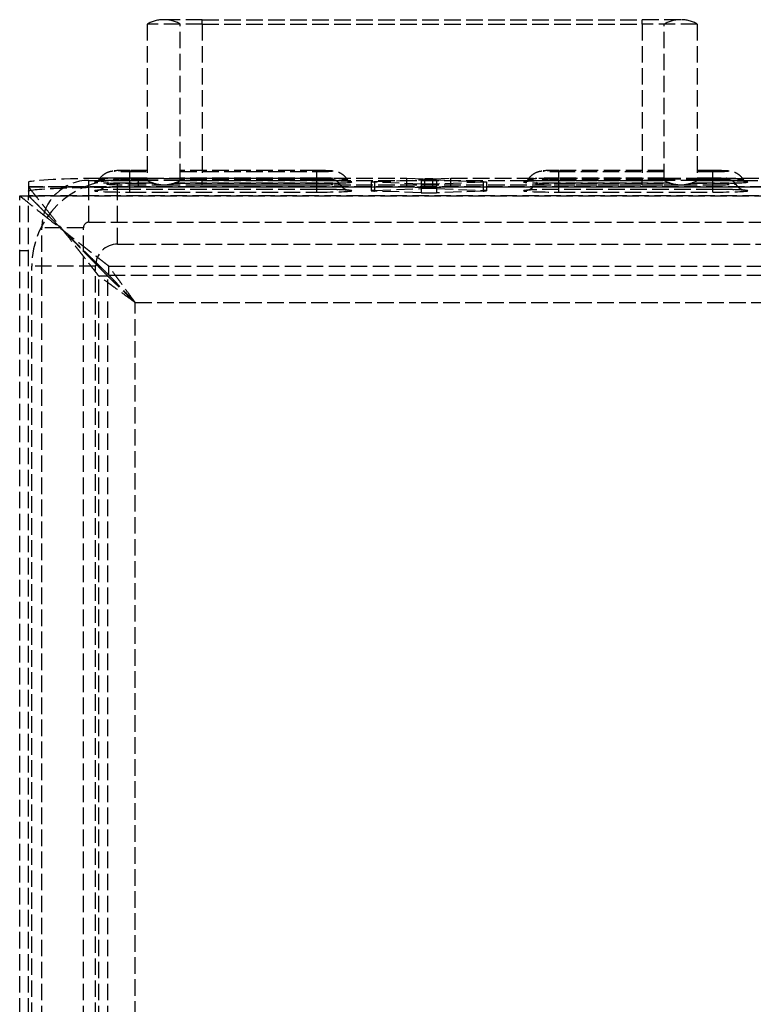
# Model space of a CAD drawing. Header units: millimetres. Extents: x -108 to 0, y 0 to 486.
# Tile 8 of 12: x -108 to -42, y 387 to 477. Entities that reach past the tile are written whole.
import ezdxf

# ---------------------------------------------------------------- set-up
doc = ezdxf.new("R2010")
doc.units = ezdxf.units.MM
doc.header["$LTSCALE"] = 10
doc.linetypes.add('ALLCAD_Strich', pattern=[0.2, 0.15, -0.05])
doc.layers.add('BESCH_KONT_sich_schn_grun_2d', color=10, linetype='Continuous')

msp = doc.modelspace()

# ---------------------------------------------------------------- linework, layer by layer
at = {"layer": 'BESCH_KONT_sich_schn_grun_2d', "linetype": 'ALLCAD_Strich'}
for p, q in [((-91.599, 476.9), (-95.099, 476.9)), ((-91.599, 476.9), (-51.599, 476.9)), ((-91.599, 476.498), (-91.599, 476.9)), ((-48.099, 476.9), (-51.599, 476.9)), ((-51.599, 476.498), (-51.599, 476.9)), ((-91.599, 476.498), (-96.599, 476.498)), ((-96.599, 476.498), (-96.599, 462.302)), ((-93.599, 462.302), (-93.599, 476.498)), ((-91.599, 476.498), (-91.599, 462.302)), ((-91.599, 476.498), (-51.599, 476.498)), ((-46.599, 476.498), (-51.599, 476.498)), ((-51.599, 476.498), (-51.599, 462.302)), ((-49.599, 462.302), (-49.599, 476.498)), ((-46.599, 476.498), (-46.599, 462.302)), ((-96.599, 463.209), (-98.199, 463.209)), ((-98.199, 463.209), (-98.199, 463.208)), ((-98.199, 463.208), (-98.199, 463.101)), ((-96.599, 463.208), (-98.199, 463.208)), ((-98.199, 463.101), (-96.599, 463.101)), ((-98.199, 462.3), (-98.199, 463.101)), ((-81.199, 463.209), (-93.599, 463.209)), ((-81.199, 463.208), (-93.599, 463.208)), ((-93.599, 463.101), (-81.199, 463.101)), ((-81.199, 463.209), (-81.199, 463.208)), ((-81.199, 463.208), (-81.199, 463.101)), ((-81.199, 462.287), (-81.199, 463.101)), ((-49.599, 463.209), (-59.199, 463.209)), ((-59.199, 463.209), (-59.199, 463.208)), ((-59.199, 463.208), (-59.199, 463.101)), ((-49.599, 463.208), (-59.199, 463.208)), ((-59.199, 462.287), (-59.199, 463.101)), ((-59.199, 463.101), (-49.599, 463.101)), ((-45.199, 463.209), (-46.599, 463.209)), ((-45.199, 463.208), (-46.599, 463.208)), ((-46.599, 463.101), (-45.199, 463.101)), ((-45.199, 463.209), (-45.199, 463.208)), ((-45.199, 463.208), (-45.199, 463.101)), ((-45.199, 462.3), (-45.199, 463.101)), ((-107.399, 462.124), (-107.399, 461.702)), ((-107.399, 461.702), (-107.399, 460.903)), ((-107.399, 461.702), (-107.399, 460.902)), ((-107.399, 461.702), (-104.087, 461.702)), ((-107.398, 461.697), (-107.398, 460.898)), ((-104.095, 461.697), (-107.398, 461.697)), ((-8.304, 461.697), (-104.095, 461.697)), ((-104.087, 461.702), (-8.312, 461.702)), ((-101.899, 462.3), (-99.299, 462.3)), ((-101.899, 461.854), (-101.899, 462.3)), ((-101.899, 458.5), (-101.899, 461.854)), ((-99.299, 462.3), (-96.596, 462.3)), ((-99.299, 456.5), (-99.299, 462.3)), ((-96.599, 462.499), (-98.199, 462.499)), ((-96.599, 462.409), (-98.199, 462.409)), ((-96.599, 462.409), (-98.199, 462.409)), ((-98.199, 462.301), (-96.598, 462.301)), ((-98.199, 462.287), (-98.199, 462.3)), ((-98.199, 462.287), (-96.573, 462.287)), ((-98.199, 462.033), (-98.199, 462.287)), ((-96.556, 462.278), (-98.199, 462.278)), ((-96.556, 462.277), (-98.199, 462.277)), ((-96.049, 462.054), (-98.199, 462.054)), ((-98.199, 461.894), (-98.199, 462.033)), ((-98.199, 462.033), (-95.982, 462.033)), ((-98.199, 461.894), (-95.098, 461.896)), ((-98.199, 461.894), (-95.098, 461.896)), ((-98.199, 461.233), (-98.199, 461.894)), ((-97.399, 461.709), (-97.399, 462.508)), ((-97.399, 462.508), (-96.599, 462.508)), ((-97.399, 461.709), (-72.999, 461.709)), ((-96.599, 462.508), (-93.599, 462.508)), ((-93.599, 462.433), (-96.599, 462.433)), ((-96.599, 462.302), (-96.598, 462.301)), ((-96.599, 462.302), (-96.598, 462.301)), ((-91.599, 462.302), (-96.599, 462.302)), ((-95.099, 461.9), (-91.599, 461.9)), ((-95.098, 461.896), (-81.199, 461.894)), ((-95.098, 461.896), (-81.199, 461.894)), ((-94.217, 462.033), (-81.199, 462.033)), ((-81.199, 462.054), (-94.15, 462.054)), ((-81.199, 462.277), (-93.643, 462.277)), ((-81.199, 462.278), (-93.642, 462.278)), ((-93.626, 462.287), (-81.199, 462.287)), ((-93.603, 462.3), (-49.596, 462.3)), ((-93.601, 462.301), (-93.599, 462.302)), ((-93.601, 462.301), (-93.599, 462.302)), ((-93.601, 462.301), (-81.199, 462.301)), ((-93.599, 462.508), (-72.999, 462.508)), ((-81.199, 462.499), (-93.599, 462.499)), ((-81.199, 462.409), (-93.599, 462.409)), ((-81.199, 462.409), (-93.599, 462.409)), ((-91.599, 461.9), (-91.599, 462.302)), ((-91.599, 462.302), (-51.599, 462.302)), ((-91.599, 461.9), (-51.599, 461.9)), ((-81.199, 462.033), (-81.199, 462.287)), ((-81.199, 461.894), (-81.199, 462.033)), ((-81.199, 461.233), (-81.199, 461.894)), ((-76.242, 462.155), (-76.242, 461.356)), ((-75.949, 462.182), (-71.707, 462.345)), ((-75.949, 462.182), (-75.949, 462.128)), ((-75.949, 462.128), (-75.949, 461.329)), ((-71.707, 461.965), (-75.949, 462.128)), ((-72.999, 461.709), (-72.999, 462.508)), ((-72.999, 462.508), (-71.353, 462.445)), ((-72.999, 461.709), (-71.353, 461.646)), ((-71.707, 462.345), (-71.707, 461.965)), ((-71.707, 461.965), (-71.707, 461.166)), ((-71.353, 461.646), (-71.353, 462.445)), ((-70.646, 462.445), (-68.999, 462.508)), ((-70.646, 461.646), (-70.646, 462.445)), ((-70.646, 461.646), (-68.999, 461.709)), ((-70.292, 462.345), (-70.292, 461.965)), ((-70.292, 462.345), (-66.05, 462.182)), ((-66.05, 462.128), (-70.292, 461.965)), ((-70.292, 461.965), (-70.292, 461.166)), ((-68.999, 461.709), (-68.999, 462.508)), ((-68.999, 462.508), (-49.599, 462.508)), ((-68.999, 461.709), (-39.799, 461.709)), ((-66.05, 462.182), (-66.05, 462.128)), ((-66.05, 462.128), (-66.05, 461.329)), ((-65.757, 462.155), (-65.757, 461.356)), ((-49.599, 462.499), (-59.199, 462.499)), ((-49.599, 462.409), (-59.199, 462.409)), ((-49.599, 462.409), (-59.199, 462.409)), ((-59.199, 462.301), (-49.598, 462.301)), ((-59.199, 462.033), (-59.199, 462.287)), ((-59.199, 462.287), (-49.573, 462.287)), ((-49.556, 462.278), (-59.199, 462.278)), ((-49.556, 462.277), (-59.199, 462.277)), ((-49.049, 462.054), (-59.199, 462.054)), ((-59.199, 461.894), (-59.199, 462.033)), ((-59.199, 462.033), (-48.982, 462.033)), ((-59.199, 461.894), (-48.098, 461.896)), ((-59.199, 461.894), (-48.098, 461.896)), ((-59.199, 461.233), (-59.199, 461.894)), ((-51.599, 461.9), (-51.599, 462.302)), ((-46.599, 462.302), (-51.599, 462.302)), ((-51.599, 461.9), (-48.099, 461.9)), ((-49.599, 462.508), (-46.599, 462.508)), ((-49.599, 462.433), (-46.599, 462.433)), ((-49.598, 462.301), (-49.599, 462.302)), ((-49.598, 462.301), (-49.599, 462.302)), ((-48.098, 461.896), (-45.199, 461.894)), ((-48.098, 461.896), (-45.199, 461.894)), ((-47.217, 462.033), (-45.199, 462.033)), ((-45.199, 462.054), (-47.15, 462.054)), ((-45.199, 462.277), (-46.643, 462.277)), ((-45.199, 462.278), (-46.642, 462.278)), ((-46.626, 462.287), (-45.199, 462.287)), ((-46.603, 462.3), (-12.899, 462.3)), ((-46.599, 462.302), (-46.601, 462.301)), ((-46.599, 462.302), (-46.601, 462.301)), ((-46.601, 462.301), (-45.199, 462.301)), ((-46.599, 462.508), (-42.513, 462.508)), ((-45.199, 462.499), (-46.599, 462.499)), ((-45.199, 462.409), (-46.599, 462.409)), ((-45.199, 462.409), (-46.599, 462.409)), ((-45.199, 462.287), (-45.199, 462.3)), ((-45.199, 462.033), (-45.199, 462.287)), ((-45.199, 461.894), (-45.199, 462.033)), ((-45.199, 461.233), (-45.199, 461.894)), ((-42.513, 462.508), (-39.799, 462.508)), ((-108.199, 460.9), (-108.199, 460.9)), ((-108.199, 4.5), (-108.199, 460.9)), ((-108.199, 460.9), (-107.399, 460.9)), ((-107.399, 460.903), (-4.999, 460.903)), ((-107.399, 4.5), (-107.399, 460.9)), ((-5.001, 460.898), (-107.398, 460.898)), ((-81.199, 461.478), (-98.199, 461.478)), ((-81.199, 461.477), (-98.199, 461.477)), ((-98.199, 461.233), (-81.199, 461.233)), ((-75.949, 461.383), (-71.707, 461.546)), ((-71.707, 461.166), (-75.949, 461.329)), ((-70.292, 461.546), (-66.05, 461.383)), ((-66.05, 461.329), (-70.292, 461.166)), ((-45.199, 461.478), (-59.199, 461.478)), ((-45.199, 461.477), (-59.199, 461.477)), ((-59.199, 461.233), (-45.199, 461.233)), ((-101.899, 458.5), (-10.499, 458.5)), ((-106.199, 17.8), (-106.199, 458)), ((-102.399, 458), (-106.199, 458)), ((-104.2, 457.7), (-104.2, 457.7)), ((-104.199, 457.7), (-104.199, 457.7)), ((-102.399, 17.8), (-102.399, 458)), ((-99.299, 456.5), (-12.899, 456.5)), ((-107.399, 455.9), (-108.199, 455.9)), ((-107.099, 20.1), (-107.099, 454.5)), ((-101.299, 454.5), (-107.099, 454.5)), ((-101.299, 20.1), (-101.299, 454.5)), ((-100.099, 453.7), (-100.099, 454.5)), ((-100.099, 454.5), (-100.099, 454.5)), ((-100.099, 454.5), (-40.474, 454.5)), ((-100.099, 453.7), (-100.099, 453.7)), ((-100.099, 453.7), (-40.474, 453.7)), ((-100.999, 11.8), (-100.999, 453.6)), ((-100.199, 453.6), (-100.999, 453.6)), ((-100.199, 11.8), (-100.199, 453.6)), ((-97.699, 14.2), (-97.699, 451.2)), ((-97.699, 451.2), (-14.699, 451.2))]:
    msp.add_line(p, q, dxfattribs=at)
for centre, radius, start, end in [((-95.099, 473.9), 3, 90, 120), ((-95.099, 473.9), 3, 60, 90), ((-48.099, 473.9), 3, 90, 120), ((-48.099, 473.9), 3, 60, 90), ((-99.299, 454.5), 7.8, 90, 180), ((-101.899, 458), 4.3, 90, 178.11109), ((-95.099, 464.9), 3, 240, 270), ((-95.099, 464.9), 3, 270, 300), ((-48.099, 464.9), 3, 240, 270), ((-48.099, 464.9), 3, 270, 300), ((-101.899, 458), 4.3, 178.11109, 180), ((-101.899, 458), 0.5, 90, 180), ((-99.299, 454.5), 2, 90, 180)]:
    msp.add_arc(centre, radius, start, end, dxfattribs=at)
for centre, major_axis, start_param, end_param in [((-98.199, 463.154), (-1.4, 0), -1.570796, 1.570796), ((-81.199, 463.154), (1.4, 0), -1.570796, 1.570796), ((-59.199, 463.154), (-1.4, 0), -1.570796, 1.570796), ((-45.199, 463.154), (1.4, 0), -1.570796, 1.570796), ((-97.399, 462.124), (-10, 0), -1.212838, 0), ((-98.199, 462.155), (-3.189, 0), -1.570796, 1.570796), ((-98.199, 462.393), (-2.763, 0), -0.023625, 1.070369), ((-98.199, 462.393), (-2.763, 0), -1.570796, -0.023625), ((-97.399, 462.124), (-10, 0), -1.570796, -1.212838), ((-98.199, 461.974), (-2.081, 0), -1.570796, 1.570796), ((-98.199, 462.355), (-1.4, 0), -1.570796, 1.570796), ((-98.199, 462.393), (2.763, 0), -2.071224, -1.570796), ((-81.199, 462.393), (2.763, 0), -1.570796, 1.570796), ((-81.199, 462.355), (1.4, 0), -1.570796, 1.570796), ((-81.199, 462.155), (3.189, 0), -1.570796, 1.570796), ((-81.199, 461.974), (2.081, 0), -1.570796, 1.570796), ((-59.199, 462.155), (-3.189, 0), -1.570796, 1.570796), ((-59.199, 462.393), (-2.763, 0), -1.570796, 1.570796), ((-59.199, 461.974), (-2.081, 0), -1.570796, 1.570796), ((-59.199, 462.355), (-1.4, 0), -1.570796, 1.570796), ((-45.199, 462.393), (2.763, 0), 0.023625, 1.570796), ((-45.199, 462.355), (1.4, 0), -1.570796, 1.570796), ((-45.199, 462.393), (2.763, 0), -1.570796, -1.070369), ((-45.199, 462.155), (3.189, 0), -1.570796, 1.570796), ((-45.199, 461.974), (2.081, 0), -1.570796, 1.570796), ((-45.199, 462.393), (2.763, 0), -1.070369, 0.023625), ((-98.199, 461.356), (-3.189, 0), -1.570796, 1.570796), ((-81.199, 461.356), (3.189, 0), -1.570796, 1.570796), ((-75.242, 461.356), (-1, 0), -0.785398, 0.785398), ((-70.999, 461.519), (-1, 0), -2.356194, -0.785398), ((-70.999, 461.193), (1, 0), -2.356194, -0.785398), ((-66.757, 461.356), (1, 0), -0.785398, 0.785398), ((-59.199, 461.356), (-3.189, 0), -1.570796, 1.570796), ((-45.199, 461.356), (3.189, 0), -1.570796, 1.570796)]:
    msp.add_ellipse(centre, major_axis=major_axis, ratio=0.038388, start_param=start_param, end_param=end_param, dxfattribs=at)
at = {"layer": 'BESCH_KONT_sich_schn_grun_2d', "linetype": 'ALLCAD_Strich', "extrusion": (0, 0, -1)}
for centre, major_axis, start_param, end_param in [((-97.399, 461.325), (-10, 0), 0, 1.570796), ((-75.242, 462.155), (-1, 0), -0.785398, 0.785398), ((-70.999, 462.318), (1, 0), -2.356194, -0.785398), ((-70.999, 461.992), (-1, 0), -2.356194, -0.785398), ((-70.999, 462.459), (-0.5, 0), -2.356194, -0.785398), ((-66.757, 462.155), (1, 0), -0.785398, 0.785398), ((-70.999, 461.659), (-0.5, 0), -2.356194, -0.785398)]:
    msp.add_ellipse(centre, major_axis=major_axis, ratio=0.038388, start_param=start_param, end_param=end_param, dxfattribs=at)
at = {"layer": 'BESCH_KONT_sich_schn_grun_2d', "linetype": 'ALLCAD_Strich'}
for points, knots in [([(-100.962, 462.396), (-100.872, 462.541), (-100.779, 462.643), (-100.575, 462.837), (-100.476, 462.899), (-100.26, 463.024), (-100.176, 463.052), (-100.016, 463.107), (-99.961, 463.119), (-99.859, 463.141), (-99.821, 463.147), (-99.722, 463.162), (-99.675, 463.166), (-99.53, 463.179), (-99.435, 463.184), (-99.217, 463.194), (-99.095, 463.198), (-98.831, 463.204), (-98.688, 463.206), (-98.429, 463.209), (-98.314, 463.209), (-98.199, 463.209)], [3.165218, 3.165218, 3.165218, 3.165218, 3.182138, 3.182138, 3.207885, 3.207885, 3.252932, 3.252932, 3.317865, 3.317865, 3.396763, 3.396763, 3.548322, 3.548322, 3.857757, 3.857757, 4.167191, 4.167191, 4.476625, 4.476625, 4.712389, 4.712389, 4.712389, 4.712389]), ([(-81.199, 463.209), (-81.049, 463.209), (-80.898, 463.208), (-80.609, 463.205), (-80.471, 463.202), (-80.216, 463.195), (-80.101, 463.191), (-79.893, 463.18), (-79.805, 463.175), (-79.647, 463.158), (-79.595, 463.153), (-79.433, 463.118), (-79.367, 463.107), (-79.172, 463.031), (-79.105, 463.003), (-78.946, 462.912), (-78.867, 462.863), (-78.672, 462.699), (-78.553, 462.584), (-78.437, 462.396)], [4.712389, 4.712389, 4.712389, 4.712389, 5.021823, 5.021823, 5.331258, 5.331258, 5.640692, 5.640692, 5.950126, 5.950126, 6.104843, 6.104843, 6.184646, 6.184646, 6.215835, 6.215835, 6.237698, 6.237698, 6.25956, 6.25956, 6.25956, 6.25956]), ([(-61.962, 462.396), (-61.872, 462.541), (-61.779, 462.643), (-61.575, 462.837), (-61.476, 462.899), (-61.26, 463.024), (-61.176, 463.052), (-61.016, 463.107), (-60.961, 463.119), (-60.859, 463.141), (-60.821, 463.147), (-60.722, 463.162), (-60.675, 463.166), (-60.53, 463.179), (-60.435, 463.184), (-60.217, 463.194), (-60.095, 463.198), (-59.831, 463.204), (-59.688, 463.206), (-59.429, 463.209), (-59.314, 463.209), (-59.199, 463.209)], [3.165218, 3.165218, 3.165218, 3.165218, 3.182138, 3.182138, 3.207885, 3.207885, 3.252932, 3.252932, 3.317865, 3.317865, 3.396763, 3.396763, 3.548322, 3.548322, 3.857757, 3.857757, 4.167191, 4.167191, 4.476625, 4.476625, 4.712389, 4.712389, 4.712389, 4.712389]), ([(-45.199, 463.209), (-45.049, 463.209), (-44.898, 463.208), (-44.609, 463.205), (-44.471, 463.202), (-44.216, 463.195), (-44.101, 463.191), (-43.893, 463.18), (-43.805, 463.175), (-43.647, 463.158), (-43.595, 463.153), (-43.433, 463.118), (-43.367, 463.107), (-43.172, 463.031), (-43.105, 463.003), (-42.946, 462.912), (-42.867, 462.863), (-42.672, 462.699), (-42.553, 462.584), (-42.437, 462.396)], [4.712389, 4.712389, 4.712389, 4.712389, 5.021823, 5.021823, 5.331258, 5.331258, 5.640692, 5.640692, 5.950126, 5.950126, 6.104843, 6.104843, 6.184646, 6.184646, 6.215835, 6.215835, 6.237698, 6.237698, 6.25956, 6.25956, 6.25956, 6.25956]), ([(-107.398, 461.697), (-107.389, 461.684), (-107.346, 461.631), (-107.192, 461.441), (-107.074, 461.295), (-106.825, 460.983), (-106.705, 460.832), (-106.429, 460.486), (-106.27, 460.288), (-106.015, 459.969), (-105.924, 459.855), (-105.832, 459.74)], [0.000001, 0.000001, 0.000001, 0.000001, 0.098986, 0.098986, 0.2103874, 0.2103874, 0.2934353, 0.2934353, 0.3857806, 0.3857806, 0.4345349, 0.4345349, 0.4345349, 0.4345349]), ([(-98.199, 462.277), (-98.526, 462.277), (-98.853, 462.275), (-99.475, 462.268), (-99.771, 462.262), (-100.301, 462.247), (-100.535, 462.239), (-100.916, 462.219), (-101.065, 462.208), (-101.191, 462.194), (-101.217, 462.19), (-101.235, 462.187), (-101.237, 462.186), (-101.221, 462.191), (-101.213, 462.193), (-101.193, 462.2), (-101.184, 462.203), (-101.156, 462.216), (-101.133, 462.227), (-101.083, 462.261), (-101.062, 462.277), (-101.038, 462.3)], [1.570796, 1.570796, 1.570796, 1.570796, 1.880231, 1.880231, 2.189665, 2.189665, 2.499099, 2.499099, 2.805001, 2.805001, 2.926902, 2.926902, 3.001048, 3.001048, 3.035426, 3.035426, 3.055789, 3.055789, 3.085666, 3.085666, 3.101871, 3.101871, 3.101871, 3.101871]), ([(-98.199, 461.477), (-98.523, 461.477), (-98.847, 461.475), (-99.462, 461.468), (-99.754, 461.462), (-100.273, 461.448), (-100.501, 461.439), (-100.852, 461.421), (-100.984, 461.412), (-101.076, 461.402), (-101.091, 461.4), (-101.097, 461.399), (-101.095, 461.399), (-101.079, 461.402), (-101.07, 461.404), (-101.036, 461.412), (-101.008, 461.418), (-100.927, 461.445), (-100.886, 461.459), (-100.768, 461.515), (-100.693, 461.552), (-100.5, 461.702), (-100.39, 461.799), (-100.28, 461.976)], [1.570796, 1.570796, 1.570796, 1.570796, 1.880231, 1.880231, 2.189665, 2.189665, 2.497511, 2.497511, 2.782819, 2.782819, 2.877249, 2.877249, 2.936926, 2.936926, 2.973969, 2.973969, 3.025743, 3.025743, 3.059983, 3.059983, 3.09238, 3.09238, 3.117968, 3.117968, 3.117968, 3.117968]), ([(-101.038, 462.3), (-101.029, 462.309), (-101.02, 462.318), (-100.995, 462.347), (-100.978, 462.369), (-100.962, 462.396)], [3.10187089, 3.10187089, 3.10187089, 3.10187089, 3.10796287, 3.10796287, 3.11796766, 3.11796766, 3.11796766, 3.11796766]), ([(-98.199, 462.409), (-98.347, 462.409), (-98.495, 462.408), (-98.777, 462.405), (-98.911, 462.402), (-99.156, 462.396), (-99.266, 462.392), (-99.457, 462.382), (-99.534, 462.377), (-99.649, 462.364), (-99.684, 462.36), (-99.761, 462.344), (-99.781, 462.339), (-99.839, 462.323), (-99.879, 462.312), (-100.003, 462.251), (-100.078, 462.217), (-100.216, 462.068), (-100.249, 462.028), (-100.28, 461.976)], [1.570796, 1.570796, 1.570796, 1.570796, 1.880231, 1.880231, 2.189665, 2.189665, 2.499099, 2.499099, 2.808533, 2.808533, 2.963251, 2.963251, 3.008272, 3.008272, 3.064018, 3.064018, 3.106005, 3.106005, 3.117968, 3.117968, 3.117968, 3.117968]), ([(-79.119, 461.976), (-79.163, 462.049), (-79.21, 462.1), (-79.311, 462.196), (-79.36, 462.227), (-79.459, 462.285), (-79.499, 462.3), (-79.57, 462.326), (-79.597, 462.334), (-79.651, 462.347), (-79.674, 462.352), (-79.742, 462.364), (-79.777, 462.367), (-79.89, 462.379), (-79.973, 462.384), (-80.17, 462.393), (-80.283, 462.397), (-80.533, 462.403), (-80.67, 462.406), (-80.938, 462.409), (-81.069, 462.409), (-81.199, 462.409)], [0.023625, 0.023625, 0.023625, 0.023625, 0.04052, 0.04052, 0.065688, 0.065688, 0.104096, 0.104096, 0.150774, 0.150774, 0.216249, 0.216249, 0.36872, 0.36872, 0.678155, 0.678155, 0.987589, 0.987589, 1.297023, 1.297023, 1.570796, 1.570796, 1.570796, 1.570796]), ([(-78.437, 462.396), (-78.41, 462.352), (-78.383, 462.321), (-78.329, 462.27), (-78.304, 462.252), (-78.261, 462.225), (-78.244, 462.217), (-78.213, 462.202), (-78.201, 462.198), (-78.178, 462.19), (-78.171, 462.189), (-78.161, 462.186), (-78.168, 462.188), (-78.208, 462.194), (-78.261, 462.201), (-78.44, 462.216), (-78.592, 462.225), (-78.981, 462.243), (-79.228, 462.252), (-79.777, 462.265), (-80.08, 462.27), (-80.658, 462.276), (-80.928, 462.277), (-81.199, 462.277)], [0.023625, 0.023625, 0.023625, 0.023625, 0.0402, 0.0402, 0.060608, 0.060608, 0.08354, 0.08354, 0.112507, 0.112507, 0.157552, 0.157552, 0.2435, 0.2435, 0.420667, 0.420667, 0.696154, 0.696154, 1.00491, 1.00491, 1.314344, 1.314344, 1.570796, 1.570796, 1.570796, 1.570796]), ([(-79.119, 461.976), (-79.047, 461.859), (-78.972, 461.778), (-78.814, 461.627), (-78.739, 461.579), (-78.6, 461.497), (-78.546, 461.474), (-78.46, 461.441), (-78.429, 461.431), (-78.378, 461.416), (-78.359, 461.411), (-78.325, 461.403), (-78.314, 461.401), (-78.299, 461.399), (-78.303, 461.4), (-78.332, 461.403), (-78.374, 461.408), (-78.517, 461.419), (-78.64, 461.427), (-78.972, 461.442), (-79.194, 461.45), (-79.706, 461.463), (-80, 461.469), (-80.597, 461.476), (-80.898, 461.477), (-81.199, 461.477)], [0.023625, 0.023625, 0.023625, 0.023625, 0.040483, 0.040483, 0.064854, 0.064854, 0.096851, 0.096851, 0.12929, 0.12929, 0.166317, 0.166317, 0.217435, 0.217435, 0.300554, 0.300554, 0.44831, 0.44831, 0.683932, 0.683932, 0.974361, 0.974361, 1.282923, 1.282923, 1.570796, 1.570796, 1.570796, 1.570796]), ([(-59.199, 462.277), (-59.526, 462.277), (-59.853, 462.275), (-60.475, 462.268), (-60.771, 462.262), (-61.301, 462.247), (-61.535, 462.239), (-61.916, 462.219), (-62.065, 462.208), (-62.191, 462.194), (-62.217, 462.19), (-62.235, 462.187), (-62.237, 462.186), (-62.221, 462.191), (-62.213, 462.193), (-62.193, 462.2), (-62.184, 462.203), (-62.156, 462.216), (-62.133, 462.227), (-62.076, 462.266), (-62.046, 462.289), (-61.995, 462.347), (-61.978, 462.369), (-61.962, 462.396)], [1.570796, 1.570796, 1.570796, 1.570796, 1.880231, 1.880231, 2.189665, 2.189665, 2.499099, 2.499099, 2.805001, 2.805001, 2.926902, 2.926902, 3.001048, 3.001048, 3.035426, 3.035426, 3.055789, 3.055789, 3.085666, 3.085666, 3.107963, 3.107963, 3.117968, 3.117968, 3.117968, 3.117968]), ([(-59.199, 461.477), (-59.523, 461.477), (-59.847, 461.475), (-60.462, 461.468), (-60.754, 461.462), (-61.273, 461.448), (-61.501, 461.439), (-61.852, 461.421), (-61.984, 461.412), (-62.076, 461.402), (-62.091, 461.4), (-62.097, 461.399), (-62.095, 461.399), (-62.079, 461.402), (-62.07, 461.404), (-62.036, 461.412), (-62.008, 461.418), (-61.927, 461.445), (-61.886, 461.459), (-61.768, 461.515), (-61.693, 461.552), (-61.5, 461.702), (-61.39, 461.799), (-61.28, 461.976)], [1.570796, 1.570796, 1.570796, 1.570796, 1.880231, 1.880231, 2.189665, 2.189665, 2.497511, 2.497511, 2.782819, 2.782819, 2.877249, 2.877249, 2.936926, 2.936926, 2.973969, 2.973969, 3.025743, 3.025743, 3.059983, 3.059983, 3.09238, 3.09238, 3.117968, 3.117968, 3.117968, 3.117968]), ([(-59.199, 462.409), (-59.347, 462.409), (-59.495, 462.408), (-59.777, 462.405), (-59.911, 462.402), (-60.156, 462.396), (-60.266, 462.392), (-60.457, 462.382), (-60.534, 462.377), (-60.649, 462.364), (-60.684, 462.36), (-60.761, 462.344), (-60.781, 462.339), (-60.839, 462.323), (-60.879, 462.312), (-61.003, 462.251), (-61.078, 462.217), (-61.216, 462.068), (-61.249, 462.028), (-61.28, 461.976)], [1.570796, 1.570796, 1.570796, 1.570796, 1.880231, 1.880231, 2.189665, 2.189665, 2.499099, 2.499099, 2.808533, 2.808533, 2.963251, 2.963251, 3.008272, 3.008272, 3.064018, 3.064018, 3.106005, 3.106005, 3.117968, 3.117968, 3.117968, 3.117968]), ([(-43.119, 461.976), (-43.163, 462.049), (-43.21, 462.1), (-43.311, 462.196), (-43.36, 462.227), (-43.459, 462.285), (-43.499, 462.3), (-43.57, 462.326), (-43.597, 462.334), (-43.651, 462.347), (-43.674, 462.352), (-43.742, 462.364), (-43.777, 462.367), (-43.89, 462.379), (-43.973, 462.384), (-44.17, 462.393), (-44.283, 462.397), (-44.533, 462.403), (-44.67, 462.406), (-44.938, 462.409), (-45.069, 462.409), (-45.199, 462.409)], [0.023625, 0.023625, 0.023625, 0.023625, 0.04052, 0.04052, 0.065688, 0.065688, 0.104096, 0.104096, 0.150774, 0.150774, 0.216249, 0.216249, 0.36872, 0.36872, 0.678155, 0.678155, 0.987589, 0.987589, 1.297023, 1.297023, 1.570796, 1.570796, 1.570796, 1.570796]), ([(-42.36, 462.3), (-42.36, 462.299), (-42.359, 462.299), (-42.329, 462.27), (-42.304, 462.252), (-42.261, 462.225), (-42.244, 462.217), (-42.213, 462.202), (-42.201, 462.198), (-42.178, 462.19), (-42.171, 462.189), (-42.161, 462.186), (-42.168, 462.188), (-42.208, 462.194), (-42.261, 462.201), (-42.44, 462.216), (-42.592, 462.225), (-42.981, 462.243), (-43.228, 462.252), (-43.777, 462.265), (-44.08, 462.27), (-44.658, 462.276), (-44.928, 462.277), (-45.199, 462.277)], [0.039722, 0.039722, 0.039722, 0.039722, 0.0402, 0.0402, 0.060608, 0.060608, 0.08354, 0.08354, 0.112507, 0.112507, 0.157552, 0.157552, 0.2435, 0.2435, 0.420667, 0.420667, 0.696154, 0.696154, 1.00491, 1.00491, 1.314344, 1.314344, 1.570796, 1.570796, 1.570796, 1.570796]), ([(-43.119, 461.976), (-43.047, 461.859), (-42.972, 461.778), (-42.814, 461.627), (-42.739, 461.579), (-42.6, 461.497), (-42.546, 461.474), (-42.46, 461.441), (-42.429, 461.431), (-42.378, 461.416), (-42.359, 461.411), (-42.325, 461.403), (-42.314, 461.401), (-42.299, 461.399), (-42.303, 461.4), (-42.332, 461.403), (-42.374, 461.408), (-42.517, 461.419), (-42.64, 461.427), (-42.972, 461.442), (-43.194, 461.45), (-43.706, 461.463), (-44, 461.469), (-44.597, 461.476), (-44.898, 461.477), (-45.199, 461.477)], [0.023625, 0.023625, 0.023625, 0.023625, 0.040483, 0.040483, 0.064854, 0.064854, 0.096851, 0.096851, 0.12929, 0.12929, 0.166317, 0.166317, 0.217435, 0.217435, 0.300554, 0.300554, 0.44831, 0.44831, 0.683932, 0.683932, 0.974361, 0.974361, 1.282923, 1.282923, 1.570796, 1.570796, 1.570796, 1.570796]), ([(-108.199, 460.9), (-108.199, 460.901), (-108.188, 460.891), (-108.144, 460.856), (-108.111, 460.829), (-108.035, 460.769), (-107.999, 460.739), (-107.818, 460.594), (-107.592, 460.415), (-106.914, 459.871), (-106.511, 459.55), (-106.037, 459.17)], [0.000001, 0.000001, 0.000001, 0.000001, 0.0514028, 0.0514028, 0.1041717, 0.1041717, 0.1410664, 0.1410664, 0.2669431, 0.2669431, 0.3797346, 0.3797346, 0.3797346, 0.3797346]), ([(-107.399, 460.9), (-107.397, 460.898), (-107.389, 460.89), (-107.359, 460.859), (-107.334, 460.835), (-107.279, 460.779), (-107.252, 460.753), (-107.223, 460.723)], [0.0059499, 0.0059499, 0.0059499, 0.0059499, 0.0394433, 0.0394433, 0.080023, 0.080023, 0.1084132, 0.1084132, 0.1084132, 0.1084132]), ([(-107.398, 460.898), (-107.389, 460.888), (-107.349, 460.848), (-107.205, 460.706), (-107.095, 460.598), (-106.865, 460.367), (-106.753, 460.254), (-106.426, 459.926), (-106.194, 459.693), (-105.948, 459.448)], [0.000001, 0.000001, 0.000001, 0.000001, 0.0765788, 0.0765788, 0.1637607, 0.1637607, 0.2304624, 0.2304624, 0.3439247, 0.3439247, 0.3439247, 0.3439247]), ([(-107.223, 460.723), (-107.223, 460.723), (-107.222, 460.723), (-107.125, 460.625), (-106.962, 460.463), (-106.663, 460.164), (-106.637, 460.137), (-106.61, 460.11)], [0.1084132, 0.1084132, 0.1084132, 0.1084132, 0.1084493, 0.1084493, 0.2018142, 0.2018142, 0.2107226, 0.2107226, 0.2107226, 0.2107226]), ([(-106.61, 460.11), (-106.568, 460.069), (-106.525, 460.026), (-106.338, 459.839), (-106.184, 459.685), (-105.754, 459.255), (-105.465, 458.965), (-105.013, 458.513), (-104.852, 458.353), (-104.527, 458.03), (-104.363, 457.866), (-104.199, 457.7)], [0.2107226, 0.2107226, 0.2107226, 0.2107226, 0.2244964, 0.2244964, 0.2701588, 0.2701588, 0.3478634, 0.3478634, 0.3896507, 0.3896507, 0.4320566, 0.4320566, 0.4320566, 0.4320566]), ([(-106.037, 459.17), (-106.01, 459.148), (-105.982, 459.126), (-105.818, 458.995), (-105.68, 458.884), (-105.324, 458.599), (-105.102, 458.422), (-104.653, 458.065), (-104.426, 457.884), (-104.199, 457.7)], [0.3797346, 0.3797346, 0.3797346, 0.3797346, 0.3862681, 0.3862681, 0.4180038, 0.4180038, 0.4670686, 0.4670686, 0.5167923, 0.5167923, 0.5167923, 0.5167923]), ([(-105.948, 459.448), (-105.836, 459.336), (-105.721, 459.221), (-105.495, 458.996), (-105.384, 458.885), (-105.098, 458.6), (-104.922, 458.422), (-104.564, 458.063), (-104.383, 457.881), (-104.2, 457.7)], [0.3439247, 0.3439247, 0.3439247, 0.3439247, 0.3958667, 0.3958667, 0.4445176, 0.4445176, 0.5201183, 0.5201183, 0.5970417, 0.5970417, 0.5970417, 0.5970417]), ([(-105.832, 459.74), (-105.635, 459.494), (-105.429, 459.237), (-105.054, 458.769), (-104.886, 458.558), (-104.546, 458.131), (-104.374, 457.915), (-104.2, 457.7)], [0.4345349, 0.4345349, 0.4345349, 0.4345349, 0.5381926, 0.5381926, 0.6199619, 0.6199619, 0.7027071, 0.7027071, 0.7027071, 0.7027071]), ([(-101.27, 454.842), (-101.371, 454.94), (-101.475, 455.042), (-101.64, 455.203), (-101.699, 455.26), (-101.88, 455.437), (-102.005, 455.559), (-102.245, 455.793), (-102.359, 455.904), (-102.647, 456.185), (-102.823, 456.357), (-103.117, 456.644), (-103.233, 456.758), (-103.503, 457.02), (-103.656, 457.17), (-103.877, 457.385), (-103.944, 457.451), (-104.075, 457.578), (-104.137, 457.639), (-104.2, 457.7)], [0.336183, 0.336183, 0.336183, 0.336183, 0.3875917, 0.3875917, 0.4153769, 0.4153769, 0.4723829, 0.4723829, 0.5225266, 0.5225266, 0.5978913, 0.5978913, 0.6471793, 0.6471793, 0.7109756, 0.7109756, 0.7391142, 0.7391142, 0.7650601, 0.7650601, 0.7650601, 0.7650601]), ([(-100.099, 454.5), (-100.099, 454.5), (-100.103, 454.503), (-100.12, 454.516), (-100.133, 454.527), (-100.193, 454.572), (-100.256, 454.622), (-100.402, 454.736), (-100.477, 454.795), (-100.673, 454.947), (-100.8, 455.046), (-101.018, 455.217), (-101.105, 455.285), (-101.296, 455.434), (-101.402, 455.517), (-101.631, 455.695), (-101.756, 455.792), (-102.009, 455.99), (-102.139, 456.092), (-102.375, 456.276), (-102.479, 456.357), (-102.745, 456.565), (-102.909, 456.693), (-103.181, 456.905), (-103.29, 456.99), (-103.543, 457.187), (-103.686, 457.299), (-103.894, 457.462), (-103.958, 457.511), (-104.081, 457.608), (-104.14, 457.654), (-104.2, 457.7)], [0.0000016, 0.0000016, 0.0000016, 0.0000016, 0.0246976, 0.0246976, 0.0513747, 0.0513747, 0.1129769, 0.1129769, 0.1615821, 0.1615821, 0.2275416, 0.2275416, 0.2678717, 0.2678717, 0.3143376, 0.3143376, 0.3658591, 0.3658591, 0.4187718, 0.4187718, 0.4600617, 0.4600617, 0.5233243, 0.5233243, 0.5651321, 0.5651321, 0.6197938, 0.6197938, 0.6440892, 0.6440892, 0.6665935, 0.6665935, 0.6665935, 0.6665935]), ([(-100.999, 453.6), (-100.999, 453.599), (-101.01, 453.614), (-101.069, 453.689), (-101.117, 453.751), (-101.226, 453.89), (-101.282, 453.963), (-101.43, 454.151), (-101.526, 454.275), (-101.693, 454.488), (-101.759, 454.573), (-101.865, 454.709), (-101.904, 454.758), (-102.028, 454.918), (-102.117, 455.032), (-102.307, 455.275), (-102.409, 455.406), (-102.604, 455.656), (-102.698, 455.776), (-102.866, 455.991), (-102.94, 456.086), (-103.131, 456.332), (-103.25, 456.483), (-103.518, 456.827), (-103.67, 457.021), (-103.886, 457.298), (-103.951, 457.382), (-104.077, 457.543), (-104.138, 457.622), (-104.199, 457.7)], [0.000001, 0.000001, 0.000001, 0.000001, 0.045042, 0.045042, 0.094521, 0.094521, 0.1337763, 0.1337763, 0.1874516, 0.1874516, 0.2202492, 0.2202492, 0.2386952, 0.2386952, 0.278806, 0.278806, 0.3233884, 0.3233884, 0.3631545, 0.3631545, 0.3941029, 0.3941029, 0.442668, 0.442668, 0.5038834, 0.5038834, 0.530098, 0.530098, 0.5547852, 0.5547852, 0.5547852, 0.5547852]), ([(-101.288, 454.716), (-101.302, 454.73), (-101.316, 454.744), (-101.428, 454.859), (-101.531, 454.964), (-101.692, 455.13), (-101.749, 455.189), (-101.925, 455.368), (-102.045, 455.492), (-102.224, 455.675), (-102.281, 455.734), (-102.437, 455.893), (-102.536, 455.995), (-102.791, 456.256), (-102.948, 456.417), (-103.304, 456.782), (-103.504, 456.987), (-103.789, 457.28), (-103.874, 457.367), (-104.04, 457.536), (-104.12, 457.618), (-104.199, 457.7)], [0.251751, 0.251751, 0.251751, 0.251751, 0.2572712, 0.2572712, 0.2962452, 0.2962452, 0.3173608, 0.3173608, 0.3598214, 0.3598214, 0.3795401, 0.3795401, 0.413155, 0.413155, 0.4652355, 0.4652355, 0.5301472, 0.5301472, 0.5576699, 0.5576699, 0.5834509, 0.5834509, 0.5834509, 0.5834509]), ([(-100.199, 453.6), (-100.199, 453.599), (-100.213, 453.614), (-100.295, 453.698), (-100.36, 453.765), (-100.512, 453.92), (-100.59, 454), (-100.793, 454.209), (-100.926, 454.345), (-101.14, 454.564), (-101.213, 454.639), (-101.288, 454.716)], [0.000001, 0.000001, 0.000001, 0.000001, 0.0558113, 0.0558113, 0.1145255, 0.1145255, 0.1603879, 0.1603879, 0.2218871, 0.2218871, 0.251751, 0.251751, 0.251751, 0.251751]), ([(-100.099, 453.7), (-100.099, 453.7), (-100.103, 453.704), (-100.121, 453.722), (-100.136, 453.736), (-100.199, 453.797), (-100.267, 453.864), (-100.426, 454.019), (-100.507, 454.098), (-100.719, 454.305), (-100.857, 454.439), (-101.091, 454.667), (-101.179, 454.753), (-101.27, 454.842)], [0.0000055, 0.0000055, 0.0000055, 0.0000055, 0.0319499, 0.0319499, 0.0664399, 0.0664399, 0.1456011, 0.1456011, 0.2072004, 0.2072004, 0.2895919, 0.2895919, 0.336183, 0.336183, 0.336183, 0.336183]), ([(-97.699, 451.2), (-97.765, 451.29), (-97.831, 451.381), (-97.973, 451.576), (-98.049, 451.68), (-98.178, 451.859), (-98.233, 451.933), (-98.518, 452.325), (-98.744, 452.637), (-99.089, 453.111), (-99.217, 453.287), (-99.393, 453.528), (-99.447, 453.603), (-99.697, 453.947), (-99.847, 454.153), (-99.972, 454.324), (-99.993, 454.354), (-100.04, 454.418), (-100.062, 454.448), (-100.084, 454.479), (-100.089, 454.486), (-100.097, 454.497), (-100.099, 454.5), (-100.099, 454.5)], [-0.5394969, -0.5394969, -0.5394969, -0.5394969, -0.5095093, -0.5095093, -0.4747728, -0.4747728, -0.4497732, -0.4497732, -0.3420887, -0.3420887, -0.2740336, -0.2740336, -0.2419716, -0.2419716, -0.1195119, -0.1195119, -0.0897008, -0.0897008, -0.0459031, -0.0459031, -0.0233522, -0.0233522, -0.000001, -0.000001, -0.000001, -0.000001]), ([(-97.699, 451.2), (-97.742, 451.244), (-97.784, 451.288), (-97.873, 451.381), (-97.92, 451.429), (-98.071, 451.587), (-98.176, 451.696), (-98.507, 452.041), (-98.731, 452.274), (-99.08, 452.638), (-99.212, 452.776), (-99.392, 452.963), (-99.445, 453.019), (-99.59, 453.17), (-99.677, 453.26), (-99.809, 453.398), (-99.86, 453.45), (-99.984, 453.58), (-100.025, 453.623), (-100.065, 453.664), (-100.077, 453.677), (-100.095, 453.695), (-100.099, 453.7), (-100.099, 453.7)], [-0.2840098, -0.2840098, -0.2840098, -0.2840098, -0.2742928, -0.2742928, -0.2634877, -0.2634877, -0.2392511, -0.2392511, -0.1860872, -0.1860872, -0.1515382, -0.1515382, -0.1361584, -0.1361584, -0.108379, -0.108379, -0.0883855, -0.0883855, -0.0522468, -0.0522468, -0.0266077, -0.0266077, -0.000001, -0.000001, -0.000001, -0.000001]), ([(-97.699, 451.2), (-97.79, 451.266), (-97.88, 451.332), (-98.075, 451.473), (-98.18, 451.549), (-98.358, 451.679), (-98.432, 451.733), (-98.825, 452.019), (-99.136, 452.245), (-99.611, 452.59), (-99.787, 452.718), (-100.028, 452.893), (-100.102, 452.947), (-100.446, 453.198), (-100.652, 453.347), (-100.824, 453.472), (-100.854, 453.494), (-100.918, 453.541), (-100.947, 453.562), (-100.978, 453.584), (-100.986, 453.59), (-100.997, 453.598), (-100.999, 453.6), (-100.999, 453.6)], [-0.5394971, -0.5394971, -0.5394971, -0.5394971, -0.5095095, -0.5095095, -0.4747731, -0.4747731, -0.4497734, -0.4497734, -0.3420888, -0.3420888, -0.2740337, -0.2740337, -0.2419717, -0.2419717, -0.1195119, -0.1195119, -0.0897008, -0.0897008, -0.0459031, -0.0459031, -0.0233521, -0.0233521, -0.000001, -0.000001, -0.000001, -0.000001]), ([(-97.699, 451.2), (-97.743, 451.242), (-97.787, 451.284), (-97.88, 451.373), (-97.929, 451.42), (-98.087, 451.572), (-98.196, 451.676), (-98.54, 452.007), (-98.774, 452.231), (-99.137, 452.58), (-99.275, 452.713), (-99.462, 452.892), (-99.518, 452.946), (-99.669, 453.091), (-99.759, 453.177), (-99.897, 453.31), (-99.95, 453.36), (-100.079, 453.485), (-100.122, 453.526), (-100.163, 453.565), (-100.176, 453.578), (-100.195, 453.595), (-100.199, 453.599), (-100.199, 453.6)], [-0.2840104, -0.2840104, -0.2840104, -0.2840104, -0.2742934, -0.2742934, -0.2634882, -0.2634882, -0.2392515, -0.2392515, -0.1860875, -0.1860875, -0.1515384, -0.1515384, -0.1361586, -0.1361586, -0.1083791, -0.1083791, -0.0883856, -0.0883856, -0.0522468, -0.0522468, -0.0266077, -0.0266077, -0.000001, -0.000001, -0.000001, -0.000001])]:
    msp.add_open_spline(points, degree=3, knots=knots, dxfattribs=at)
for points in [[(-107.399, 461.702), (-107.4, 461.7), (-107.399, 461.699), (-107.398, 461.697)], [(-42.437, 462.396), (-42.411, 462.353), (-42.384, 462.323), (-42.36, 462.3)], [(-107.399, 460.903), (-107.399, 460.903), (-107.399, 460.902), (-107.399, 460.902)], [(-107.399, 460.902), (-107.399, 460.901), (-107.399, 460.899), (-107.398, 460.898)], [(-107.399, 460.9), (-107.399, 460.9), (-107.399, 460.9), (-107.399, 460.9)]]:
    msp.add_open_spline(points, degree=3, dxfattribs=at)

doc.saveas('drawing.dxf')
